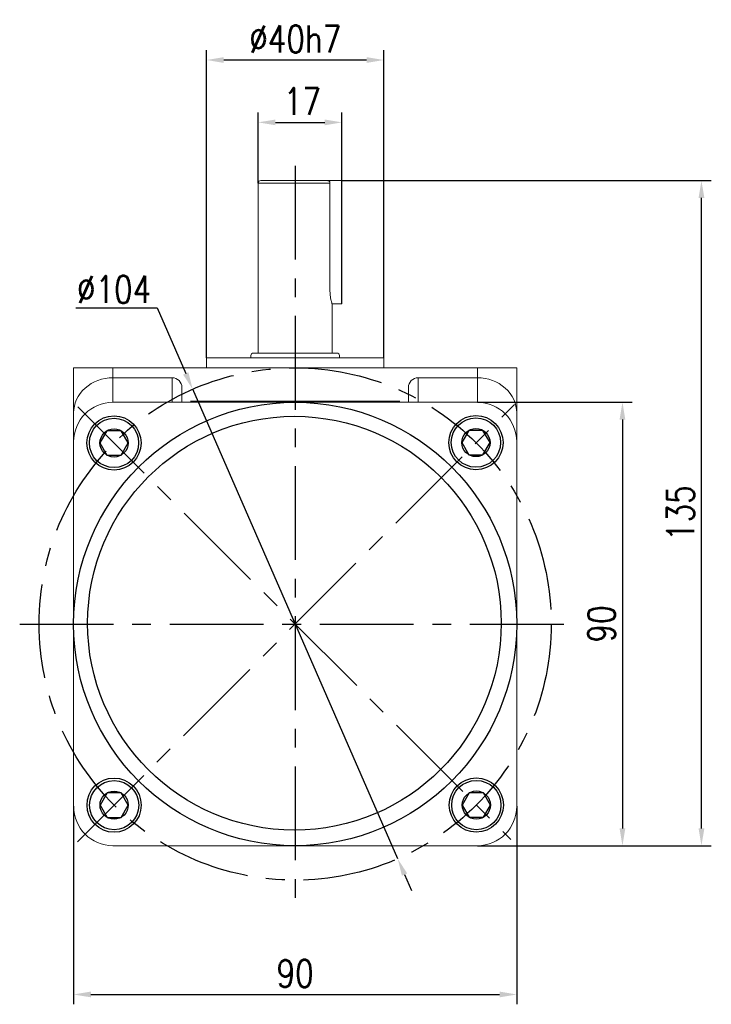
# Model space of a CAD drawing. Header units: inches. Extents: x 837 to 6223, y -2862 to 3098.
# Tile 87 of 139: x 2887 to 3028, y 2554 to 2754. Entities that reach past the tile are written whole.
import ezdxf

# ---------------------------------------------------------------- set-up
doc = ezdxf.new("R2010")
doc.units = ezdxf.units.IN
doc.header["$LTSCALE"] = 10
doc.header["$MEASUREMENT"] = 0
doc.linetypes.add('CENTER', pattern=[10.16, 6.35, -1.27, 1.27, -1.27])
for name, color, linetype in [('1轮廓实线层', 7, 'Continuous'), ('3中心线层', 1, 'CENTER'), ('7标注层', 4, 'Continuous')]:
    doc.layers.add(name, color=color, linetype=linetype)
doc.styles.add('TH_GBDIM', font='romans.shx', dxfattribs={"width": 0.8, "bigfont": 'gbcbig.shx'})
doc.dimstyles.new('TH_GBDIM', dxfattribs={"dimtxt": 3.5, "dimasz": 2.5, "dimexe": 2, "dimexo": 0, "dimgap": 1, "dimtad": 1, "dimdec": 4, "dimdsep": 46, "dimtxsty": 'TH_GBDIM', "dimcen": 0.09, "dimclrd": 4, "dimclre": 4, "dimclrt": 3, "dimadec": 0, "dimazin": 0, "dimtfac": 1, "dimtdec": 4, "dimtmove": 0, "dimatfit": 3, "dimfxl": 1, "dimtzin": 0, "dimarcsym": 0})

# ---------------------------------------------------------------- blocks, each defined once
blk = doc.blocks.new('*D266')
at = {"layer": '7标注层', "color": 4, "lineweight": -2, "transparency": 16777216}
for p, q in [((2898.31, 2594.22), (2898.31, 2554.02)), ((2988.31, 2594.22), (2988.31, 2554.02)), ((2901.81, 2556.02), (2984.81, 2556.02))]:
    blk.add_line(p, q, dxfattribs=at)
at = {"layer": '7标注层', "color": 4, "transparency": 16777216}
for points in [[(2901.81, 2556.61), (2901.81, 2555.44), (2898.31, 2556.02)], [(2984.81, 2556.61), (2984.81, 2555.44), (2988.31, 2556.02)]]:
    blk.add_solid(points, dxfattribs=at)
at = {"layer": 'Defpoints', "color": 0, "transparency": 16777216}
for p in [(2898.31, 2594.22), (2988.31, 2594.22), (2988.31, 2556.02)]:
    blk.add_point(p, dxfattribs=at)
at = {"layer": '7标注层', "color": 3, "transparency": 16777216, "insert": (2943.31, 2560.27), "char_height": 5.5, "attachment_point": 5, "style": 'TH_GBDIM'}
blk.add_mtext('90', dxfattribs=at)
blk = doc.blocks.new('*D267')
at = {"layer": '7标注层', "color": 4, "lineweight": -2, "transparency": 16777216}
for p, q in [((2980.31, 2676.22), (3011.78, 2676.22)), ((3009.78, 2672.72), (3009.78, 2589.72)), ((2980.31, 2586.22), (3011.78, 2586.22))]:
    blk.add_line(p, q, dxfattribs=at)
at = {"layer": '7标注层', "color": 4, "transparency": 16777216}
for points in [[(3009.19, 2672.72), (3010.36, 2672.72), (3009.78, 2676.22)], [(3009.19, 2589.72), (3010.36, 2589.72), (3009.78, 2586.22)]]:
    blk.add_solid(points, dxfattribs=at)
at = {"layer": 'Defpoints', "color": 0, "transparency": 16777216}
for p in [(2980.31, 2676.22), (2980.31, 2586.22), (3009.78, 2586.22)]:
    blk.add_point(p, dxfattribs=at)
at = {"layer": '7标注层', "color": 3, "transparency": 16777216, "insert": (3005.53, 2631.22), "char_height": 5.5, "attachment_point": 5, "rotation": 90, "style": 'TH_GBDIM'}
blk.add_mtext('90', dxfattribs=at)
blk = doc.blocks.new('*D251')
at = {"layer": '7标注层', "color": 4, "lineweight": -2, "transparency": 16777216}
for p, q in [((2952.81, 2721.22), (3027.82, 2721.22)), ((3025.82, 2589.72), (3025.82, 2717.72)), ((2988.31, 2586.22), (3027.82, 2586.22))]:
    blk.add_line(p, q, dxfattribs=at)
at = {"layer": '7标注层', "color": 4, "transparency": 16777216}
for points in [[(3025.24, 2717.72), (3026.41, 2717.72), (3025.82, 2721.22)], [(3025.24, 2589.72), (3026.41, 2589.72), (3025.82, 2586.22)]]:
    blk.add_solid(points, dxfattribs=at)
at = {"layer": 'Defpoints', "color": 0, "transparency": 16777216}
for p in [(2952.81, 2721.22), (3025.82, 2721.22), (2988.31, 2586.22)]:
    blk.add_point(p, dxfattribs=at)
at = {"layer": '7标注层', "color": 3, "transparency": 16777216, "insert": (3021.57, 2653.72), "char_height": 5.5, "attachment_point": 5, "rotation": 90, "style": 'TH_GBDIM'}
blk.add_mtext('135', dxfattribs=at)
blk = doc.blocks.new('*D268')
at = {"layer": '7标注层', "color": 4, "lineweight": -2, "transparency": 16777216}
for p, q in [((2935.81, 2720.72), (2935.81, 2735.04)), ((2952.81, 2721.22), (2952.81, 2735.04)), ((2939.31, 2733.04), (2949.31, 2733.04))]:
    blk.add_line(p, q, dxfattribs=at)
at = {"layer": '7标注层', "color": 4, "transparency": 16777216}
for points in [[(2939.31, 2733.62), (2939.31, 2732.45), (2935.81, 2733.04)], [(2949.31, 2733.62), (2949.31, 2732.45), (2952.81, 2733.04)]]:
    blk.add_solid(points, dxfattribs=at)
at = {"layer": 'Defpoints', "color": 0, "transparency": 16777216}
for p in [(2952.81, 2733.04), (2935.81, 2720.72), (2952.81, 2721.22)]:
    blk.add_point(p, dxfattribs=at)
at = {"layer": '7标注层', "color": 3, "transparency": 16777216, "insert": (2944.76, 2737.29), "char_height": 5.5, "attachment_point": 5, "style": 'TH_GBDIM'}
blk.add_mtext('17', dxfattribs=at)
blk = doc.blocks.new('*D269')
at = {"layer": '7标注层', "color": 4, "lineweight": -2, "transparency": 16777216}
for p, q in [((2925.31, 2685.22), (2925.31, 2747.7)), ((2961.31, 2685.22), (2961.31, 2747.7)), ((2928.81, 2745.7), (2957.81, 2745.7))]:
    blk.add_line(p, q, dxfattribs=at)
at = {"layer": '7标注层', "color": 4, "transparency": 16777216}
for points in [[(2928.81, 2746.28), (2928.81, 2745.11), (2925.31, 2745.7)], [(2957.81, 2746.28), (2957.81, 2745.11), (2961.31, 2745.7)]]:
    blk.add_solid(points, dxfattribs=at)
at = {"layer": 'Defpoints', "color": 0, "transparency": 16777216}
for p in [(2961.31, 2745.7), (2925.31, 2685.22), (2961.31, 2685.22)]:
    blk.add_point(p, dxfattribs=at)
at = {"layer": '7标注层', "color": 3, "transparency": 16777216, "insert": (2943.31, 2749.95), "char_height": 5.5, "attachment_point": 5, "style": 'TH_GBDIM'}
blk.add_mtext('{%%c40}{}{h7}', dxfattribs=at)
blk = doc.blocks.new('*D253')
at = {"layer": '7标注层', "color": 4, "lineweight": -2, "transparency": 16777216}
for p, q in [((2898.77, 2695.38), (2915.27, 2695.38)), ((2915.27, 2695.38), (2921.09, 2682.08)), ((2964.13, 2583.57), (2922.49, 2678.87)), ((2965.53, 2580.36), (2966.93, 2577.15))]:
    blk.add_line(p, q, dxfattribs=at)
at = {"layer": '7标注层', "color": 4, "transparency": 16777216}
for points in [[(2921.62, 2682.31), (2920.55, 2681.84), (2922.49, 2678.87)], [(2966.06, 2580.59), (2964.99, 2580.13), (2964.13, 2583.57)]]:
    blk.add_solid(points, dxfattribs=at)
at = {"layer": 'Defpoints', "color": 0, "transparency": 16777216}
for p in [(2922.49, 2678.87), (2964.13, 2583.57)]:
    blk.add_point(p, dxfattribs=at)
at = {"layer": '7标注层', "color": 3, "transparency": 16777216, "insert": (2906.52, 2699.13), "char_height": 5.5, "attachment_point": 5, "style": 'TH_GBDIM'}
blk.add_mtext('∅104', dxfattribs=at)
blk = doc.blocks.new('GB／T70.1M6R10')
at = {"layer": '1轮廓实线层'}
for p, q in [((0, 2.86), (-2.48, 1.43)), ((2.48, 1.43), (0, 2.86)), ((-2.48, 1.43), (-2.48, -1.43)), ((2.48, -1.43), (2.48, 1.43)), ((-2.48, -1.43), (0, -2.86)), ((0, -2.86), (2.48, -1.43))]:
    blk.add_line(p, q, dxfattribs=at)
for radius in [5, 2.86]:
    blk.add_circle((0, 0), radius, dxfattribs=at)

msp = doc.modelspace()

# ---------------------------------------------------------------- linework, layer by layer
at = {"color": 7, "linetype": 'Continuous', "lineweight": 15}
for p, q in [((2950.37796, 2720.71796), (2935.8069, 2720.71796)), ((2936.30689, 2721.21796), (2949.84524, 2721.21796)), ((2947.80689, 2721.21796), (2952.8069, 2721.21796)), ((2950.37796, 2698.71796), (2950.37796, 2720.71796)), ((2950.80689, 2696.21796), (2952.8069, 2696.21796)), ((2934.80689, 2686.21796), (2951.8069, 2686.21796)), ((2925.3069, 2685.21796), (2961.30689, 2685.21796)), ((2898.30689, 2683.21796), (2906.30689, 2683.21796)), ((2898.3069, 2674.04892), (2898.3069, 2683.21796)), ((2906.30689, 2683.21796), (2906.30689, 2681.21796)), ((2906.30689, 2683.21796), (2980.3069, 2683.21796)), ((2980.3069, 2681.21796), (2980.3069, 2683.21796)), ((2980.3069, 2683.21796), (2988.3069, 2683.21796)), ((2988.3069, 2683.21796), (2988.3069, 2674.04892)), ((2906.30689, 2681.21796), (2906.30689, 2676.21796)), ((2918.30689, 2681.21796), (2906.30689, 2681.21796)), ((2918.30689, 2676.21796), (2918.30689, 2681.21796)), ((2968.3069, 2681.21796), (2968.3069, 2676.21796)), ((2968.3069, 2681.21796), (2980.3069, 2681.21796)), ((2980.3069, 2676.21796), (2980.3069, 2681.21796)), ((2920.3069, 2679.20592), (2920.3069, 2676.21796)), ((2966.3069, 2676.21796), (2966.3069, 2679.20592)), ((2980.3069, 2676.21796), (2906.30689, 2676.21796)), ((2922.03632, 2676.46796), (2964.57747, 2676.46796)), ((2898.3069, 2668.21796), (2898.3069, 2674.04892)), ((2988.3069, 2674.04892), (2988.3069, 2668.21796)), ((2898.3069, 2668.21796), (2898.3069, 2670.71796)), ((2988.3069, 2670.71796), (2988.3069, 2668.21796)), ((2898.3069, 2668.21796), (2898.3069, 2594.21796)), ((2988.3069, 2594.21796), (2988.3069, 2668.21796)), ((2906.30689, 2586.21796), (2980.3069, 2586.21796))]:
    msp.add_line(p, q, dxfattribs=at)
msp.add_line((2952.8069, 2696.21796), (2952.8069, 2721.21796))
for centre, radius, start, end in [((2936.3069, 2720.71796), 0.5, 90, 180), ((2934.8069, 2685.71796), 0.5, 90, 180), ((2951.8069, 2685.71796), 0.5, 0, 90), ((2906.3069, 2668.21796), 8, 90, 180), ((2980.3069, 2668.21796), 8, 0, 90), ((2906.3069, 2594.21796), 8, 180, 270), ((2980.3069, 2594.21796), 8, 270, 0)]:
    msp.add_arc(centre, radius, start, end, dxfattribs=at)
for centre, major_axis, ratio, start_param, end_param in [((2906.3069, 2674.04892), (8, 0), 0.896129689, 1.570796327, 3.141592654), ((2918.3069, 2679.20592), (0, 2.01204), 0.994016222, 4.71238898, 6.283185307), ((2968.3069, 2679.20592), (0, -2.01204), 0.994016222, 3.141592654, 4.71238898), ((2980.3069, 2674.04892), (8, 0), 0.896129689, 0, 1.570796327)]:
    msp.add_ellipse(centre, major_axis=major_axis, ratio=ratio, start_param=start_param, end_param=end_param, dxfattribs=at)
for points in [[(2935.8069, 2720.71796), (2935.8069, 2686.21796)], [(2950.80689, 2686.21796), (2950.80689, 2696.24541)], [(2925.3069, 2685.21796), (2925.3069, 2683.21796)], [(2934.3069, 2685.71796), (2934.3069, 2685.21796)], [(2952.30689, 2685.21796), (2952.30689, 2685.71796)], [(2961.30689, 2683.21796), (2961.30689, 2685.21796)]]:
    msp.add_open_spline(points, degree=1, dxfattribs=at)
for points, knots in [([(2949.84524, 2721.21796), (2949.90836, 2721.21191), (2950.03468, 2721.19981), (2950.20121, 2721.10427), (2950.32042, 2720.96565), (2950.37239, 2720.82744), (2950.37662, 2720.74435), (2950.37796, 2720.71796)], [0, 0, 0, 0, 0.233369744, 0.467050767, 0.691530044, 0.902046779, 1, 1, 1, 1]), ([(2950.79784, 2696.24541), (2950.80053, 2696.23723), (2950.81282, 2696.19995), (2950.74591, 2696.40056), (2950.61937, 2696.83), (2950.47081, 2697.49385), (2950.38735, 2698.1671), (2950.38021, 2698.58603), (2950.37796, 2698.71796)], [0, 0, 0, 0, 0.057099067, 0.260089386, 0.465830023, 0.681254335, 0.899620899, 1, 1, 1, 1])]:
    msp.add_open_spline(points, degree=3, knots=knots, dxfattribs=at)
at = {"layer": '1轮廓实线层'}
for centre, radius in [((2943.30811, 2631.21796), 45), ((2906.51717, 2667.96733), 5.5), ((2943.15208, 2631.37381), 42), ((2980.01933, 2668.04454), 5.5), ((2906.53617, 2594.44958), 5.5), ((2980.09783, 2594.4698), 5.5)]:
    msp.add_circle(centre, radius, dxfattribs=at)
at = {"layer": '3中心线层', "ltscale": 0.3}
for p, q in [((2943.3069, 2724.23438), (2943.3069, 2574.95577)), ((2887.35574, 2631.21796), (2999.56587, 2631.21796))]:
    msp.add_line(p, q, dxfattribs=at)
at = {"layer": '3中心线层', "color": 1, "ltscale": 0.3}
for p, q in [((2899.07737, 2586.98946), (2987.85337, 2675.78107)), ((2899.19363, 2675.28261), (2987.11053, 2587.46502))]:
    msp.add_line(p, q, dxfattribs=at)
at = {"layer": '3中心线层', "ltscale": 0.3}
msp.add_circle((2943.3069, 2631.21796), 52, dxfattribs=at)

# ---------------------------------------------------------------- block references
at = {"layer": '1轮廓实线层', "rotation": 270}
for p in [(2906.51717, 2667.96733), (2980.01933, 2668.04454), (2906.53617, 2594.44958), (2980.09783, 2594.4698)]:
    msp.add_blockref('GB／T70.1M6R10', p, dxfattribs=at)

# ---------------------------------------------------------------- dimensions: what is measured, and where the dimension line sits
at = {"layer": '7标注层'}
dim = msp.add_linear_dim(base=(2961.30689, 2745.69562), p1=(2925.3069, 2685.21796), p2=(2961.30689, 2685.21796), text='{%%c40}{}{h7}', dimstyle='TH_GBDIM', override={"dimtxt": 5.5, "dimasz": 3.5, "dimgap": 1.5, "dimdec": 1, "dimadec": 1}, dxfattribs=at)
dim.commit()
dim.dimension.update_dxf_attribs({"geometry": '*D269', "text_midpoint": (2943.3069, 2745.69562), "dimtype": 160})
for base, p1, p2, picture, middle in [((2952.8069, 2733.03596), (2935.8069, 2720.71796), (2952.8069, 2721.21796), '*D268', (2944.76007, 2733.03596)), ((2988.3069, 2556.02434), (2898.3069, 2594.21796), (2988.3069, 2594.21796), '*D266', (2943.3069, 2556.02434))]:
    dim = msp.add_linear_dim(base=base, p1=p1, p2=p2, dimstyle='TH_GBDIM', override={"dimtxt": 5.5, "dimasz": 3.5, "dimgap": 1.5, "dimdec": 1, "dimadec": 1}, dxfattribs=at)
    dim.commit()
    dim.dimension.update_dxf_attribs({"geometry": picture, "text_midpoint": middle, "dimtype": 160})
for base, p1, p2, override, picture, middle in [((3025.82444, 2721.21796), (2988.3069, 2586.21796), (2952.8069, 2721.21796), {"dimtxt": 5.5, "dimasz": 3.5, "dimgap": 1.5, "dimtad": 1, "dimjust": 0, "dimdec": 1, "dimlfac": 1, "dimse1": 0, "dimse2": 0, "dimsd1": 0, "dimsd2": 0, "dimadec": 1}, '*D251', (3025.82444, 2653.71796)), ((3009.77529, 2586.21796), (2980.3069, 2676.21796), (2980.3069, 2586.21796), {"dimtxt": 5.5, "dimasz": 3.5, "dimgap": 1.5, "dimdec": 1, "dimadec": 1}, '*D267', (3009.77529, 2631.21796))]:
    dim = msp.add_linear_dim(base=base, p1=p1, p2=p2, angle=90, dimstyle='TH_GBDIM', override=override, dxfattribs=at)
    dim.commit()
    dim.dimension.update_dxf_attribs({"geometry": picture, "text_midpoint": middle, "dimtype": 160})
dim = msp.add_diameter_dim_2p(p1=(2964.12623, 2583.56762), p2=(2922.48756, 2678.86831), dimstyle='TH_GBDIM', override={"dimtxt": 5.5, "dimasz": 3.5, "dimtoh": 1, "dimdec": 0}, dxfattribs=at)
dim.commit()
dim.dimension.update_dxf_attribs({"geometry": '*D253', "text_midpoint": (2906.52189, 2695.37776), "dimtype": 163})

doc.saveas('drawing.dxf')
